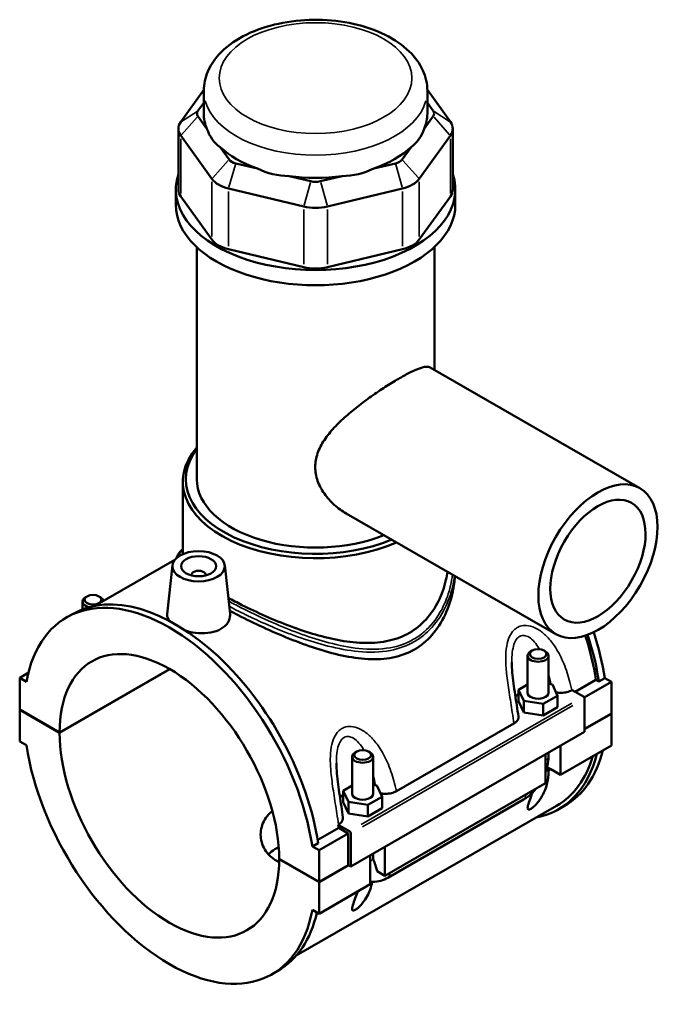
# Model space of a CAD drawing. Header units: inches. Extents: x 0.1 to 46.3, y -0.2 to 46.8.
# Tile 8 of 8: x 39.1 to 46.3, y 35.7 to 46.8. Entities that reach past the tile are written whole.
import ezdxf

# ---------------------------------------------------------------- set-up
doc = ezdxf.new("R2010")
doc.units = ezdxf.units.IN
doc.header["$MEASUREMENT"] = 0
doc.layers.add('Visible (ANSI)', color=7, linetype='Continuous', lineweight=50)
doc.layers.add('Visible Narrow (ANSI)', color=7, linetype='Continuous', lineweight=35)

msp = doc.modelspace()

# ---------------------------------------------------------------- linework, layer by layer
at = {"layer": 'Visible (ANSI)'}
for p, q in [((41.1624, 45.9717), (40.9034, 45.6116)), ((41.1623, 45.7059), (41.1623, 45.962)), ((43.9356, 45.6116), (43.6765, 45.9717)), ((43.6766, 45.7059), (43.6766, 45.962)), ((41.0969, 45.7367), (41.1623, 45.8275)), ((43.6766, 45.8275), (43.742, 45.7367)), ((41.198, 45.5346), (41.0969, 45.6751)), ((43.742, 45.6751), (43.6409, 45.5346)), ((40.8768, 45.5346), (40.8768, 44.8512)), ((43.9621, 45.5346), (43.9621, 44.8512)), ((40.9034, 45.4576), (41.2529, 44.9717)), ((43.586, 44.9717), (43.9356, 45.4576)), ((41.4465, 45.1891), (41.3455, 45.3296)), ((43.4935, 45.3296), (43.3924, 45.1891)), ((41.766, 45.0874), (41.5221, 45.1456)), ((43.3168, 45.1456), (43.0729, 45.0874)), ((42.366, 44.9443), (42.1221, 45.0025)), ((42.7168, 45.0025), (42.4729, 44.9443)), ((41.4419, 44.8628), (42.2858, 44.6615)), ((42.5531, 44.6615), (43.397, 44.8628)), ((40.848, 44.6802), (40.848, 44.8512)), ((41.2529, 44.2882), (40.9034, 44.7742)), ((43.9356, 44.7742), (43.586, 44.2882)), ((43.9909, 44.6802), (43.9909, 44.8512)), ((41.0837, 41.5934), (41.0837, 44.2035)), ((43.7552, 42.8228), (43.7552, 44.2035)), ((42.2858, 43.9781), (41.4419, 44.1794)), ((43.397, 44.1794), (42.5531, 43.9781)), ((43.7098, 42.849), (46.0669, 41.4916)), ((40.9266, 40.7505), (40.9266, 41.5649)), ((42.7648, 41.2079), (45.1219, 39.8506)), ((40.8371, 40.6871), (39.937, 40.1688)), ((40.8095, 40.6252), (40.7508, 40.0772)), ((41.399, 40.6252), (41.4574, 40.08)), ((41.0255, 40.5108), (41.0255, 40.5181)), ((41.183, 40.5108), (41.183, 40.5181)), ((39.799, 40.1301), (39.799, 40.2178)), ((39.8501, 40.2755), (39.8333, 40.2658)), ((39.9842, 40.2755), (40.001, 40.2658)), ((39.62, 40.0386), (39.6858, 40.0765)), ((44.8547, 39.6657), (44.8379, 39.656)), ((44.9888, 39.6657), (45.0056, 39.656)), ((44.8036, 39.1919), (44.8036, 39.608)), ((45.0399, 39.1919), (45.0399, 39.608)), ((39.5408, 38.7449), (40.7788, 39.4578)), ((40.7816, 39.4562), (39.5408, 38.7416)), ((39.0925, 39.3583), (39.1891, 39.4139)), ((39.1676, 39.315), (39.0925, 39.3583)), ((39.0925, 39.3583), (39.0925, 39.003)), ((45.3377, 39.2023), (45.5728, 39.3377)), ((45.6055, 39.3189), (45.5728, 39.3377)), ((45.6713, 39.3567), (45.6055, 39.3189)), ((45.6713, 39.3567), (45.7464, 39.3135)), ((44.8036, 39.2842), (44.7022, 39.2258)), ((44.7022, 39.2258), (44.761, 39.0993)), ((44.7022, 39.097), (44.7022, 39.2258)), ((45.0825, 39.2845), (45.0399, 39.291)), ((45.1413, 39.158), (45.0825, 39.2845)), ((45.3006, 39.2197), (45.3041, 39.2217)), ((45.3041, 39.2217), (45.4315, 39.1483)), ((45.4414, 39.1378), (45.7464, 39.3135)), ((45.7464, 39.3135), (45.7464, 38.9582)), ((44.7022, 39.097), (44.761, 38.9706)), ((44.761, 39.0993), (44.9806, 39.0655)), ((44.761, 38.9706), (44.761, 39.0993)), ((44.9806, 39.0655), (45.1413, 39.158)), ((45.1413, 39.0293), (45.1413, 39.158)), ((45.4454, 39.1242), (45.4454, 38.7528)), ((39.0925, 39.003), (39.5408, 38.7449)), ((39.0925, 38.9998), (39.0953, 39.0014)), ((39.0925, 38.9998), (39.0925, 38.6445)), ((39.5408, 38.7416), (39.0925, 38.9998)), ((44.9806, 38.9367), (44.9806, 39.0655)), ((44.9806, 38.9367), (45.1413, 39.0293)), ((44.761, 38.9706), (44.9806, 38.9367)), ((45.4454, 38.7849), (45.7464, 38.9582)), ((45.7464, 38.955), (45.4454, 38.7817)), ((45.7436, 38.9566), (45.7464, 38.955)), ((45.7464, 38.955), (45.7464, 38.5997)), ((43.3278, 38.0836), (44.6499, 38.845)), ((45.4454, 38.7528), (42.815, 37.2381)), ((39.0925, 38.6445), (39.1676, 38.6012)), ((45.1723, 38.2691), (45.7464, 38.5997)), ((45.1723, 38.5955), (45.1723, 38.2691)), ((42.8308, 38.472), (42.8308, 38.0558)), ((42.8819, 38.5296), (42.8651, 38.5199)), ((43.016, 38.5296), (43.0328, 38.5199)), ((43.067, 38.472), (43.067, 38.0558)), ((45.0053, 38.1729), (45.0053, 38.4994)), ((45.0399, 38.4781), (45.0399, 38.5193)), ((45.0232, 38.355), (45.0645, 38.3312)), ((45.0399, 38.317), (45.0645, 38.3312)), ((45.1723, 38.2691), (45.0645, 38.3312)), ((42.8308, 38.1481), (42.7294, 38.0897)), ((43.1096, 38.1484), (43.067, 38.155)), ((43.1685, 38.0219), (43.1096, 38.1484)), ((43.1995, 37.133), (45.0053, 38.1729)), ((42.7294, 38.0897), (42.7882, 37.9633)), ((42.7294, 37.9609), (42.7294, 38.0897)), ((43.0078, 37.9294), (43.1685, 38.0219)), ((43.1685, 37.8932), (43.1685, 38.0219)), ((43.2306, 37.1105), (44.758, 37.9901)), ((45.1305, 37.9208), (42.2025, 36.2347)), ((42.7294, 37.9609), (42.7882, 37.8345)), ((42.7882, 37.8345), (42.7882, 37.9633)), ((42.7882, 37.9633), (43.0078, 37.9294)), ((43.0078, 37.8006), (43.0078, 37.9294)), ((43.0078, 37.8006), (43.1685, 37.8932)), ((45.1531, 37.8815), (45.2189, 37.9193)), ((42.7882, 37.8345), (43.0078, 37.8006)), ((42.4435, 37.5357), (42.6793, 37.6714)), ((42.6736, 37.7069), (42.677, 37.7089)), ((42.8011, 37.6335), (42.6736, 37.7069)), ((42.7871, 37.6093), (42.6793, 37.6714)), ((42.4583, 37.42), (42.7871, 37.6093)), ((42.7871, 37.2541), (42.7871, 37.6093)), ((42.815, 37.2381), (42.815, 37.6094)), ((42.449, 37.5011), (42.3832, 37.4633)), ((42.4583, 37.42), (42.3832, 37.4633)), ((43.1995, 37.4595), (43.1995, 37.133)), ((42.0101, 37.3229), (42.4583, 37.0647)), ((42.0101, 37.3197), (42.0129, 37.3213)), ((42.4583, 37.0647), (42.4583, 37.42)), ((43.0324, 37.0369), (43.0324, 37.3633)), ((43.067, 37.3832), (43.067, 37.3421)), ((42.4583, 37.0615), (42.0101, 37.3197)), ((42.4583, 37.0647), (42.7871, 37.2541)), ((42.7899, 37.2525), (42.4583, 37.0615)), ((42.7871, 37.2541), (42.815, 37.2381)), ((43.1995, 37.133), (43.1118, 37.1835)), ((42.4583, 36.7063), (42.4583, 37.0615)), ((42.4583, 36.7063), (43.0324, 37.0369)), ((42.3832, 36.7495), (42.4583, 36.7063)), ((41.9308, 36.0259), (41.9966, 36.0637))]:
    msp.add_line(p, q, dxfattribs=at)
for centre, major_axis, ratio, start_param, end_param in [((41.226, 45.7059), (-0.1397, 0), 0.5758617, 5.8904862, 6.6758844), ((42.4195, 45.7059), (-1.2572, 0), 0.5758617, 0, 0.2388121), ((42.4195, 45.7059), (1.2572, 0), 0.5758617, 6.0443732, 6.2831853), ((43.6129, 45.7059), (0.1397, 0), 0.5758617, 5.8904862, 6.6758844), ((41.226, 45.5346), (-0.3492, 0), 0.5758617, 5.8904862, 6.6758844), ((42.4195, 46.7215), (-1.0897, -1.3802), 0.4542019, 5.9999489, 6.3077228), ((42.4195, 46.7215), (-1.0897, 1.3802), 0.4542019, 3.1170551, 3.4248291), ((43.6129, 45.5346), (0.3492, 0), 0.5758617, 5.8904862, 6.6758844), ((42.4195, 45.7059), (1.2572, 0), 0.5758617, 3.6881787, 4.1658029), ((42.4195, 45.7059), (1.2572, 0), 0.5758617, 5.258975, 5.7365993), ((41.5755, 45.2199), (-0.1397, 0), 0.5758617, 0.3926991, 1.1780972), ((43.2634, 45.2199), (0.1397, 0), 0.5758617, 5.1050881, 5.8904862), ((42.4195, 46.7215), (-0.5414, -1.6798), 0.6754684, 6.1817885, 6.4895625), ((42.4195, 46.7215), (0.5414, -1.6798), 0.6754684, 6.0768082, 6.3845821), ((42.4195, 44.8512), (-1.5715, 0), 0.5758617, 6.0915318, 9.6164314), ((41.5755, 45.0486), (0.3492, 0), 0.5758617, 3.5342917, 4.3196899), ((42.4195, 45.7059), (1.2572, 0), 0.5758617, 4.4735769, 4.9512011), ((43.2634, 45.0486), (0.3492, 0), 0.5758617, 5.1050881, 5.8904862), ((42.4195, 45.0186), (-0.1397, 0), 0.5758617, 1.1780972, 1.9634954), ((41.226, 44.8512), (-0.3492, 0), 0.5758617, 0, 0.3926991), ((43.6129, 44.8512), (0.3492, 0), 0.5758617, 5.8904862, 6.2831853), ((42.4195, 44.6802), (-1.5715, 0), 0.5758617, 0, 3.1415927), ((42.4195, 44.8473), (0.3492, 0), 0.5758617, 4.3196899, 5.1050881), ((41.5755, 44.3652), (-0.3492, 0), 0.5758617, 0.3926991, 1.1780972), ((43.2634, 44.3652), (0.3492, 0), 0.5758617, 5.1050881, 5.8904862), ((42.4195, 44.1639), (-0.3492, 0), 0.5758617, 1.1780972, 1.9634954), ((42.4195, 41.5649), (-1.4929, 0), 0.5758617, 5.8202306, 8.5089739), ((42.4195, 41.5934), (-1.458, 0), 0.5758617, 5.8708006, 8.4815289), ((42.4195, 41.5934), (-1.3357, 0), 0.5758617, 0, 2.1837611), ((41.1042, 40.5181), (-0.0787, 0), 0.5758617, 2.9729035, 6.4518745), ((40.7754, 38.0323), (-1.1554, 2.0064), 0.5780931, 4.1185967, 6.880845), ((40.8412, 38.0701), (-1.1554, 2.0064), 0.5780931, 4.1185967, 6.2831853), ((39.9172, 40.2178), (-0.1181, 0), 0.5758617, 5.5016397, 7.4839487), ((39.9172, 40.2178), (0.1181, 0), 0.5758617, 0.1053486, 0.7815456), ((44.0635, 39.9257), (-1.1554, 2.0064), 0.5780931, 4.1185967, 4.3654795), ((40.7754, 38.0323), (-0.8713, 1.5131), 0.5780931, 3.9300519, 7.0693898), ((43.9977, 39.8878), (-1.1327, 1.967), 0.5780931, 4.1224377, 4.3645636), ((43.9977, 39.8878), (1.1554, -2.0064), 0.5780931, 0.977004, 1.2277523), ((44.9217, 39.608), (-0.1181, 0), 0.5758617, 5.5016397, 10.2063236), ((44.9217, 39.0631), (0.2953, 0), 0.5758617, 2.4091901, 2.6116185), ((44.9217, 39.1919), (-0.1181, 0), 0.5758617, 0, 3.1415927), ((45.4315, 39.1322), (-0.0098, 0.0171), 0.5780931, 3.9289245, 5.4997209), ((40.7754, 38.0323), (0.8713, -1.5131), 0.5780931, 3.9300519, 7.0693898), ((40.7754, 38.0323), (1.1554, -2.0064), 0.5780931, 4.1185967, 6.880845), ((44.0635, 39.9257), (1.1554, -2.0064), 0.5780931, 0, 0.5374062), ((42.9489, 38.472), (-0.1181, 0), 0.5758617, 5.5016397, 10.2063236), ((43.9977, 39.8878), (1.1554, -2.0064), 0.5780931, 6.0848308, 6.8205915), ((43.9977, 39.8878), (1.1327, -1.967), 0.5780931, 0, 0.5028344), ((44.9217, 38.3172), (0.1181, 0), 0.5758617, 6.2805748, 6.8302546), ((42.9489, 37.9271), (0.2953, 0), 0.5758617, 2.4091901, 2.6116185), ((42.9489, 38.0558), (-0.1181, 0), 0.5758617, 0, 3.1415927), ((41.1042, 38.2216), (-1.1327, 1.967), 0.5780931, 4.1224377, 4.1401438), ((42.8011, 37.6174), (0.0098, -0.0171), 0.5780931, 0.7873319, 2.3581282), ((40.8412, 38.0701), (1.1554, -2.0064), 0.5780931, 0, 0.556744)]:
    msp.add_ellipse(centre, major_axis=major_axis, ratio=ratio, start_param=start_param, end_param=end_param, dxfattribs=at)
for centre, major_axis, ratio in [((45.5944, 40.6711), (0.4725, 0.8205), 0.5780931), ((45.5944, 40.6711), (0.378, 0.6564), 0.5780931), ((41.1042, 40.6147), (0.2953, 0), 0.5758617), ((41.1042, 40.6147), (0.1969, 0), 0.5758617), ((39.9172, 40.2372), (0.0945, 0), 0.5758617), ((44.9217, 39.6274), (0.0945, 0), 0.5758617), ((42.9489, 38.4913), (0.0945, 0), 0.5758617)]:
    msp.add_ellipse(centre, major_axis=major_axis, ratio=ratio, dxfattribs=at)
for points, knots in [([(43.6766, 45.962), (43.6766, 46.0407), (43.6587, 46.1191), (43.5904, 46.2702), (43.5375, 46.3418), (43.3971, 46.4783), (43.3053, 46.5405), (43.0936, 46.6452), (42.9723, 46.6865), (42.7169, 46.7428), (42.5829, 46.7579), (42.3148, 46.7617), (42.1807, 46.7505), (41.9236, 46.7023), (41.8006, 46.6653), (41.5768, 46.5663), (41.476, 46.5041), (41.3123, 46.3576), (41.2478, 46.2736), (41.1782, 46.1105), (41.1623, 46.0364), (41.1623, 45.962)], [0.7853982, 0.7853982, 0.7853982, 0.7853982, 1.0402248, 1.0402248, 1.3199597, 1.3199597, 1.6465989, 1.6465989, 1.9905486, 1.9905486, 2.3317138, 2.3317138, 2.6706915, 2.6706915, 3.0113182, 3.0113182, 3.3553043, 3.3553043, 3.6861455, 3.6861455, 3.9269908, 3.9269908, 3.9269908, 3.9269908]), ([(42.7648, 41.2079), (42.7643, 41.2082), (42.7638, 41.2085), (42.7174, 41.2353), (42.6721, 41.2678), (42.5886, 41.3427), (42.5503, 41.3851), (42.4862, 41.4765), (42.4603, 41.5257), (42.4252, 41.6268), (42.4161, 41.6788), (42.4161, 41.7816), (42.4252, 41.8335), (42.4603, 41.9353), (42.4862, 41.9854), (42.5503, 42.0823), (42.5886, 42.1293), (42.6721, 42.2196), (42.7174, 42.2628), (42.8085, 42.3435), (42.8578, 42.3841), (42.9603, 42.4635), (43.0135, 42.5024), (43.1192, 42.5763), (43.1718, 42.6113), (43.2723, 42.6754), (43.3202, 42.7044), (43.4077, 42.7548), (43.4494, 42.7773), (43.5249, 42.8146), (43.5589, 42.8294), (43.6174, 42.8501), (43.642, 42.8561), (43.6822, 42.8589), (43.6978, 42.8559), (43.7098, 42.849)], [5.6840938, 5.6840938, 5.6840938, 5.6840938, 5.6891171, 5.6891171, 6.1680923, 6.1680923, 6.6470674, 6.6470674, 7.1260426, 7.1260426, 7.6050178, 7.6050178, 8.083993, 8.083993, 8.5629682, 8.5629682, 9.0419433, 9.0419433, 9.5209185, 9.5209185, 9.9925706, 9.9925706, 10.4642226, 10.4642226, 10.9358747, 10.9358747, 11.4075267, 11.4075267, 11.8791788, 11.8791788, 12.3508308, 12.3508308, 12.8224829, 12.8224829, 13.2891116, 13.2891116, 13.2891116, 13.2891116]), ([(40.8553, 40.7062), (40.8581, 40.7148), (40.8617, 40.7232), (40.8725, 40.7445), (40.8808, 40.757), (40.9009, 40.7824), (40.9129, 40.7951), (40.9266, 40.8079)], [22.54687834, 22.54687834, 22.54687834, 22.54687834, 22.75326677, 22.75326677, 23.07975643, 23.07975643, 23.42619739, 23.42619739, 23.42619739, 23.42619739]), ([(43.902, 40.553), (43.8978, 40.5223), (43.8923, 40.4915), (43.8672, 40.379), (43.8393, 40.2981), (43.7646, 40.1475), (43.7177, 40.0777), (43.6074, 39.9568), (43.544, 39.9058), (43.4751, 39.8661)], [21.1733055, 21.1733055, 21.1733055, 21.1733055, 21.451401, 21.451401, 22.1945427, 22.1945427, 22.9376843, 22.9376843, 23.6808259, 23.6808259, 23.6808259, 23.6808259]), ([(43.9875, 40.5038), (43.9833, 40.4462), (43.9751, 40.3876), (43.9437, 40.2397), (43.9146, 40.1508), (43.8364, 39.9852), (43.7873, 39.9083), (43.6711, 39.7759), (43.6041, 39.7205), (43.5306, 39.6782)], [22.2793278, 22.2793278, 22.2793278, 22.2793278, 22.7914584, 22.7914584, 23.5832435, 23.5832435, 24.3750286, 24.3750286, 25.1668138, 25.1668138, 25.1668138, 25.1668138]), ([(43.4751, 39.8661), (43.4061, 39.8264), (43.329, 39.7965), (43.1632, 39.7584), (43.0744, 39.7501), (42.8911, 39.7521), (42.7964, 39.7623), (42.6065, 39.7958), (42.5114, 39.819), (42.3283, 39.8719), (42.2334, 39.9036), (42.0434, 39.9743), (41.9482, 40.0132), (41.7641, 40.0944), (41.675, 40.1366), (41.5379, 40.2057), (41.4864, 40.2328), (41.4382, 40.2593)], [0, 0, 0, 0, 0.7431416, 0.7431416, 1.4862832, 1.4862832, 2.2294248, 2.2294248, 2.9725664, 2.9725664, 3.7094764, 3.7094764, 4.4463864, 4.4463864, 5.1832965, 5.1832965, 5.6637582, 5.6637582, 5.6637582, 5.6637582]), ([(43.5306, 39.6782), (43.4572, 39.6359), (43.3754, 39.6056), (43.2002, 39.5703), (43.1069, 39.5651), (42.9143, 39.5748), (42.8149, 39.5896), (42.6158, 39.6327), (42.516, 39.6609), (42.3242, 39.7231), (42.2249, 39.7595), (42.0255, 39.8394), (41.9254, 39.8828), (41.7315, 39.9723), (41.6375, 40.0183), (41.5169, 40.0805), (41.4848, 40.0974), (41.4538, 40.114)], [0, 0, 0, 0, 0.7917851, 0.7917851, 1.5835702, 1.5835702, 2.3753554, 2.3753554, 3.1671405, 3.1671405, 3.9482812, 3.9482812, 4.729422, 4.729422, 5.5105627, 5.5105627, 5.804123, 5.804123, 5.804123, 5.804123]), ([(40.7757, 39.9992), (40.7589, 40.0213), (40.7505, 40.0445), (40.7502, 40.0699), (40.7504, 40.0735), (40.7508, 40.0772)], [4.42412993, 4.42412993, 4.42412993, 4.42412993, 4.74976215, 4.74976215, 4.80362944, 4.80362944, 4.80362944, 4.80362944]), ([(41.4574, 40.08), (41.4579, 40.0752), (41.4582, 40.0704), (41.4585, 40.0373), (41.4499, 40.0069), (41.4141, 39.9522), (41.3869, 39.928), (41.3554, 39.9098)], [1.97906768, 1.97906768, 1.97906768, 1.97906768, 2.03529707, 2.03529707, 2.37488108, 2.37488108, 2.71446508, 2.71446508, 2.71446508, 2.71446508]), ([(41.3554, 39.9098), (41.3239, 39.8917), (41.284, 39.8773), (41.1966, 39.861), (41.1491, 39.8591), (41.0604, 39.8651), (41.0131, 39.8734), (40.967, 39.8868), (40.9644, 39.8875), (40.9619, 39.8883)], [2.7144651, 2.7144651, 2.7144651, 2.7144651, 3.0540491, 3.0540491, 3.3936331, 3.3936331, 3.7326654, 3.7326654, 3.7526039, 3.7526039, 3.7526039, 3.7526039]), ([(44.7, 38.9241), (44.6946, 38.9651), (44.6886, 39.0064), (44.6762, 39.0891), (44.6698, 39.1306), (44.6572, 39.2135), (44.6511, 39.255), (44.6403, 39.3373), (44.6355, 39.3782), (44.6286, 39.4583), (44.6265, 39.4976), (44.6265, 39.5349)], [0.5043446, 0.5043446, 0.5043446, 0.5043446, 0.839407, 0.839407, 1.1744694, 1.1744694, 1.5095318, 1.5095318, 1.8445942, 1.8445942, 2.1796566, 2.1796566, 2.1796566, 2.1796566]), ([(45.1241, 39.1951), (45.1252, 39.1949), (45.1263, 39.1947), (45.1444, 39.1917), (45.162, 39.1904), (45.2023, 39.1907), (45.2247, 39.1934), (45.2662, 39.2034), (45.2849, 39.2106), (45.3006, 39.2197)], [-0.48595743, -0.48595743, -0.48595743, -0.48595743, -0.47707631, -0.47707631, -0.34272025, -0.34272025, -0.16989456, -0.16989456, 0, 0, 0, 0]), ([(44.6499, 38.845), (44.6613, 38.8515), (44.671, 38.859), (44.6867, 38.8754), (44.6925, 38.8841), (44.7001, 38.9033), (44.7014, 38.9137), (44.7, 38.9241)], [-0.61140615, -0.61140615, -0.61140615, -0.61140615, -0.48804208, -0.48804208, -0.36451541, -0.36451541, -0.22699094, -0.22699094, -0.22699094, -0.22699094]), ([(45.0053, 38.298), (45.0134, 38.32), (45.0202, 38.3422), (45.0348, 38.4024), (45.0399, 38.4405), (45.0399, 38.4781)], [4.21285195, 4.21285195, 4.21285195, 4.21285195, 4.39822972, 4.39822972, 4.71238898, 4.71238898, 4.71238898, 4.71238898]), ([(42.7272, 37.788), (42.7217, 37.829), (42.7157, 37.8703), (42.7034, 37.953), (42.6969, 37.9945), (42.6844, 38.0774), (42.6783, 38.1189), (42.6674, 38.2012), (42.6627, 38.2421), (42.6558, 38.3222), (42.6536, 38.3615), (42.6536, 38.3988)], [0.5040134, 0.5040134, 0.5040134, 0.5040134, 0.8390758, 0.8390758, 1.1741383, 1.1741383, 1.5092007, 1.5092007, 1.8442631, 1.8442631, 2.1793255, 2.1793255, 2.1793255, 2.1793255]), ([(45.0399, 38.317), (45.0399, 38.2946), (45.0388, 38.2718), (45.0315, 38.2022), (45.021, 38.1555), (44.9956, 38.0857), (44.9825, 38.0565), (44.9569, 38.0124), (44.9474, 37.9977), (44.9263, 37.9685), (44.9147, 37.954), (44.8926, 37.9297), (44.8819, 37.9189), (44.8653, 37.9042), (44.8597, 37.8996), (44.8487, 37.8914), (44.8433, 37.8878), (44.8332, 37.8819), (44.8287, 37.8799), (44.821, 37.8774), (44.8178, 37.8769), (44.8099, 37.8774), (44.8069, 37.8804), (44.8031, 37.8897), (44.8032, 37.8976), (44.806, 37.9162), (44.8086, 37.927), (44.8188, 37.9622), (44.8286, 37.9895), (44.8439, 38.0318), (44.8502, 38.0486), (44.8567, 38.0663)], [0.6459575, 0.6459575, 0.6459575, 0.6459575, 0.89701, 0.89701, 1.4132069, 1.4132069, 1.7300608, 1.7300608, 1.8884878, 1.8884878, 2.0469147, 2.0469147, 2.1563485, 2.1563485, 2.2110655, 2.2110655, 2.2657824, 2.2657824, 2.3204993, 2.3204993, 2.3752162, 2.3752162, 2.48465, 2.48465, 2.643077, 2.643077, 2.8015039, 2.8015039, 3.1183578, 3.1183578, 3.3056438, 3.3056438, 3.3056438, 3.3056438]), ([(44.758, 37.9901), (44.7906, 38.0088), (44.8211, 38.0322), (44.8662, 38.0752), (44.8822, 38.0925), (44.8974, 38.1108)], [3.14159265, 3.14159265, 3.14159265, 3.14159265, 3.45575192, 3.45575192, 3.64408528, 3.64408528, 3.64408528, 3.64408528]), ([(43.1512, 38.059), (43.1523, 38.0588), (43.1535, 38.0586), (43.1716, 38.0557), (43.1891, 38.0543), (43.2295, 38.0546), (43.2519, 38.0573), (43.2934, 38.0674), (43.312, 38.0746), (43.3278, 38.0836)], [-0.48595743, -0.48595743, -0.48595743, -0.48595743, -0.47707631, -0.47707631, -0.34272025, -0.34272025, -0.16989456, -0.16989456, 0, 0, 0, 0]), ([(42.0097, 37.2859), (42.0005, 37.2904), (41.9915, 37.2952), (41.9553, 37.3161), (41.9294, 37.3351), (41.884, 37.3786), (41.8644, 37.4031), (41.8331, 37.4554), (41.8212, 37.4833), (41.8058, 37.5401), (41.8021, 37.5689), (41.8021, 37.6527), (41.8174, 37.7125), (41.8644, 37.7915), (41.884, 37.8162), (41.9151, 37.8462), (41.924, 37.854), (41.9332, 37.8613)], [2.2925104, 2.2925104, 2.2925104, 2.2925104, 2.3850658, 2.3850658, 2.6831102, 2.6831102, 2.9811546, 2.9811546, 3.2791991, 3.2791991, 3.5772435, 3.5772435, 4.1736875, 4.1736875, 4.4719095, 4.4719095, 4.5826538, 4.5826538, 4.5826538, 4.5826538]), ([(42.677, 37.7089), (42.6885, 37.7155), (42.6982, 37.723), (42.7138, 37.7393), (42.7196, 37.748), (42.7273, 37.7673), (42.7286, 37.7777), (42.7272, 37.788)], [-0.61140615, -0.61140615, -0.61140615, -0.61140615, -0.48804208, -0.48804208, -0.36451541, -0.36451541, -0.22699094, -0.22699094, -0.22699094, -0.22699094]), ([(42.0048, 37.4564), (41.9973, 37.4526), (41.99, 37.4486), (41.9554, 37.4287), (41.9296, 37.4099), (41.9014, 37.3835), (41.8961, 37.3783), (41.891, 37.3729)], [4.67502507, 4.67502507, 4.67502507, 4.67502507, 4.75106582, 4.75106582, 5.04803684, 5.04803684, 5.11968826, 5.11968826, 5.11968826, 5.11968826]), ([(43.067, 37.3421), (43.067, 37.3381), (43.0672, 37.3344), (43.0676, 37.3275), (43.068, 37.3243), (43.0688, 37.3184), (43.0693, 37.3158), (43.0704, 37.311), (43.071, 37.3089), (43.0721, 37.3053), (43.0727, 37.3038), (43.0732, 37.3025)], [1.57079633, 1.57079633, 1.57079633, 1.57079633, 1.6466565, 1.6466565, 1.72251668, 1.72251668, 1.79837686, 1.79837686, 1.87423703, 1.87423703, 1.95009721, 1.95009721, 1.95009721, 1.95009721]), ([(43.0732, 37.3025), (43.0833, 37.2792), (43.0922, 37.256), (43.1038, 37.2193), (43.1082, 37.2027), (43.1115, 37.1855), (43.1117, 37.1845), (43.1118, 37.1835)], [0.23169079, 0.23169079, 0.23169079, 0.23169079, 0.41096217, 0.41096217, 0.53797345, 0.53797345, 0.54599916, 0.54599916, 0.54599916, 0.54599916]), ([(43.0324, 37.0678), (43.0419, 37.0662), (43.0515, 37.0652), (43.0929, 37.0634), (43.1241, 37.0681), (43.1806, 37.0849), (43.2062, 37.0964), (43.2306, 37.1105)], [2.57223819, 2.57223819, 2.57223819, 2.57223819, 2.64878305, 2.64878305, 2.90673289, 2.90673289, 3.14159265, 3.14159265, 3.14159265, 3.14159265]), ([(43.0566, 37.065), (43.0509, 37.0345), (43.0427, 37.0043), (43.0241, 36.9534), (43.0131, 36.9282), (42.9853, 36.8773), (42.9685, 36.8516), (42.9353, 36.8101), (42.9168, 36.7896), (42.893, 36.7686), (42.8872, 36.7638), (42.8759, 36.7553), (42.8703, 36.7515), (42.8603, 36.7458), (42.8559, 36.7438), (42.8482, 36.7413), (42.845, 36.7408), (42.8371, 36.7413), (42.8341, 36.7443), (42.8303, 36.7536), (42.8304, 36.7615), (42.8331, 36.7802), (42.8358, 36.7909), (42.846, 36.8262), (42.8557, 36.8535), (42.8739, 36.9034), (42.8836, 36.9294), (42.8938, 36.957)], [1.0759905, 1.0759905, 1.0759905, 1.0759905, 1.4118132, 1.4118132, 1.6843947, 1.6843947, 1.9569761, 1.9569761, 2.1464999, 2.1464999, 2.1987342, 2.1987342, 2.2509686, 2.2509686, 2.3056855, 2.3056855, 2.3604024, 2.3604024, 2.4698362, 2.4698362, 2.6282632, 2.6282632, 2.7866901, 2.7866901, 3.103544, 3.103544, 3.3830721, 3.3830721, 3.3830721, 3.3830721])]:
    msp.add_open_spline(points, degree=3, knots=knots, dxfattribs=at)
at = {"layer": 'Visible Narrow (ANSI)'}
for p, q in [((41.0873, 45.7304), (40.913, 45.6178)), ((41.0873, 45.6642), (40.913, 45.4685)), ((43.7517, 45.7304), (43.9259, 45.6178)), ((43.7517, 45.6642), (43.9259, 45.4685)), ((40.9034, 44.8084), (40.9034, 45.4235)), ((43.9356, 45.4235), (43.9356, 44.8084)), ((41.4368, 45.1783), (41.2626, 44.9825)), ((41.5181, 45.1315), (41.4459, 44.877)), ((43.3208, 45.1315), (43.393, 44.877)), ((43.4021, 45.1783), (43.5763, 44.9825)), ((41.2529, 44.9375), (41.2529, 44.3224)), ((42.362, 44.9302), (42.2898, 44.6757)), ((42.4769, 44.9302), (42.5491, 44.6757)), ((43.586, 44.3224), (43.586, 44.9375)), ((41.4419, 44.2136), (41.4419, 44.8287)), ((43.397, 44.8287), (43.397, 44.2136)), ((42.2858, 44.6274), (42.2858, 44.0123)), ((42.5531, 44.0123), (42.5531, 44.6274)), ((45.3, 39.0726), (42.9326, 37.7093)), ((42.9465, 37.6852), (45.3139, 39.0484))]:
    msp.add_line(p, q, dxfattribs=at)
msp.add_ellipse((42.4195, 46.1048), major_axis=(1.0826, 0), ratio=0.5758617, dxfattribs=at)
for centre, major_axis, ratio, start_param, end_param in [((42.4195, 45.962), (-1.2572, 0), 0.5758617, 0.1570796, 2.984513), ((44.9217, 38.4781), (0.1181, 0), 0.5758617, 5.5370571, 6.2439154), ((44.699, 38.0924), (0.0589, -0.1024), 0.5780931, 0.0395592, 0.7516252), ((42.9489, 37.3421), (0.1181, 0), 0.5758617, 5.5370571, 6.2439154), ((43.1716, 37.2128), (0.0589, -0.1024), 0.5780931, 0.0395592, 0.7516252)]:
    msp.add_ellipse(centre, major_axis=major_axis, ratio=ratio, start_param=start_param, end_param=end_param, dxfattribs=at)
for points in [[(40.8745, 40.7215), (40.8812, 40.749), (40.8985, 40.7761), (40.9266, 40.8046)], [(45.0399, 39.4085), (45.05, 39.3685), (45.0588, 39.3279), (45.0663, 39.2869)], [(43.067, 38.2724), (43.0772, 38.2324), (43.0859, 38.1918), (43.0935, 38.1509)]]:
    msp.add_open_spline(points, degree=3, dxfattribs=at)
for points, knots in [([(43.9586, 40.5204), (43.9484, 40.437), (43.9295, 40.3547), (43.8806, 40.2147), (43.8542, 40.1559), (43.774, 40.0161), (43.7132, 39.9397), (43.6041, 39.8453), (43.5644, 39.817), (43.5223, 39.7927), (43.4419, 39.7464), (43.3525, 39.715), (43.1459, 39.6775), (43.0268, 39.6767), (42.7942, 39.7014), (42.6811, 39.7243), (42.3698, 39.807), (42.1687, 39.8815), (41.8161, 40.0325), (41.6626, 40.1061), (41.4959, 40.1933), (41.4687, 40.2078), (41.4422, 40.2222)], [22.671017, 22.671017, 22.671017, 22.671017, 23.435366, 23.435366, 24.0235149, 24.0235149, 24.9188043, 24.9188043, 25.3730969, 25.3730969, 25.3730969, 26.2390266, 26.2390266, 27.2633094, 27.2633094, 28.1905253, 28.1905253, 29.7916321, 29.7916321, 31.0872633, 31.0872633, 31.3463562, 31.3463562, 31.3463562, 31.3463562]), ([(41.4485, 40.163), (41.4656, 40.1539), (41.483, 40.1447), (41.6409, 40.0628), (41.7962, 39.9897), (42.1532, 39.8405), (42.3572, 39.7676), (42.6735, 39.6879), (42.7885, 39.6663), (43.0251, 39.6442), (43.1464, 39.6464), (43.3571, 39.6866), (43.4485, 39.7191), (43.5306, 39.7665), (43.5738, 39.7913), (43.6143, 39.8201), (43.7261, 39.916), (43.7887, 39.9932), (43.8713, 40.1342), (43.8987, 40.1935), (43.9502, 40.3364), (43.9704, 40.4214), (43.9813, 40.5073)], [-31.2499615, -31.2499615, -31.2499615, -31.2499615, -31.0872633, -31.0872633, -29.7916321, -29.7916321, -28.1905253, -28.1905253, -27.2633094, -27.2633094, -26.2390266, -26.2390266, -25.3730969, -25.3730969, -25.3730969, -24.9188043, -24.9188043, -24.0235149, -24.0235149, -23.435366, -23.435366, -22.6518741, -22.6518741, -22.6518741, -22.6518741]), ([(45.3006, 39.2197), (45.2926, 39.2592), (45.2833, 39.2989), (45.2533, 39.4081), (45.2297, 39.4776), (45.174, 39.6049), (45.1431, 39.6633), (45.077, 39.7612), (45.0437, 39.8023), (44.9763, 39.8667), (44.9435, 39.892), (44.8777, 39.9282), (44.8451, 39.9405), (44.7856, 39.9498), (44.7587, 39.9492), (44.7175, 39.9391), (44.7023, 39.933), (44.6881, 39.9248), (44.6739, 39.9166), (44.6607, 39.9063), (44.6296, 39.8749), (44.6137, 39.8509), (44.5859, 39.7912), (44.5755, 39.7542), (44.5613, 39.6719), (44.5584, 39.626), (44.558, 39.5226), (44.562, 39.4647), (44.5752, 39.3363), (44.5854, 39.266), (44.608, 39.1196), (44.6206, 39.0437), (44.6384, 38.9275), (44.6444, 38.886), (44.6499, 38.845)], [-6.1240783, -6.1240783, -6.1240783, -6.1240783, -5.8035216, -5.8035216, -5.2371327, -5.2371327, -4.7306679, -4.7306679, -4.3201172, -4.3201172, -3.9866165, -3.9866165, -3.6892895, -3.6892895, -3.4442872, -3.4442872, -3.2911607, -3.2911607, -3.2911607, -3.1380342, -3.1380342, -2.8930319, -2.8930319, -2.5957049, -2.5957049, -2.2622042, -2.2622042, -1.8516535, -1.8516535, -1.3451887, -1.3451887, -0.7787998, -0.7787998, -0.4582431, -0.4582431, -0.4582431, -0.4582431]), ([(44.6265, 39.5349), (44.6265, 39.5442), (44.6266, 39.5535), (44.6276, 39.6), (44.6302, 39.6363), (44.6403, 39.7004), (44.6474, 39.7287), (44.6656, 39.7733), (44.6759, 39.7907), (44.6957, 39.8126), (44.704, 39.8195), (44.713, 39.8246), (44.7219, 39.8298), (44.7314, 39.8332), (44.757, 39.8374), (44.7736, 39.8354), (44.8103, 39.8225), (44.8302, 39.8098), (44.8703, 39.7746), (44.8902, 39.7512), (44.9181, 39.7111), (44.9273, 39.6964), (44.936, 39.6812)], [2.1796566, 2.1796566, 2.1796566, 2.1796566, 2.2622042, 2.2622042, 2.5957049, 2.5957049, 2.8930319, 2.8930319, 3.1380342, 3.1380342, 3.2911607, 3.2911607, 3.2911607, 3.4442872, 3.4442872, 3.6892895, 3.6892895, 3.9866165, 3.9866165, 4.3201172, 4.3201172, 4.4958933, 4.4958933, 4.4958933, 4.4958933]), ([(43.3278, 38.0836), (43.3198, 38.1232), (43.3104, 38.1628), (43.2805, 38.272), (43.2568, 38.3415), (43.2011, 38.4688), (43.1702, 38.5272), (43.1042, 38.6251), (43.0709, 38.6662), (43.0035, 38.7306), (42.9707, 38.7559), (42.9049, 38.7922), (42.8723, 38.8044), (42.8127, 38.8138), (42.7859, 38.8131), (42.7447, 38.803), (42.7295, 38.7969), (42.7153, 38.7887), (42.7011, 38.7805), (42.6879, 38.7703), (42.6568, 38.7388), (42.6409, 38.7148), (42.6131, 38.6551), (42.6027, 38.6181), (42.5885, 38.5358), (42.5855, 38.49), (42.5852, 38.3865), (42.5892, 38.3286), (42.6024, 38.2002), (42.6126, 38.1299), (42.6352, 37.9835), (42.6478, 37.9077), (42.6655, 37.7914), (42.6716, 37.7499), (42.677, 37.7089)], [-6.1237473, -6.1237473, -6.1237473, -6.1237473, -5.8032053, -5.8032053, -5.2368274, -5.2368274, -4.7303339, -4.7303339, -4.3197809, -4.3197809, -3.9862854, -3.9862854, -3.6889584, -3.6889584, -3.4439561, -3.4439561, -3.2908296, -3.2908296, -3.2908296, -3.1377032, -3.1377032, -2.8927008, -2.8927008, -2.5953738, -2.5953738, -2.2618784, -2.2618784, -1.8513253, -1.8513253, -1.3448318, -1.3448318, -0.778454, -0.778454, -0.457912, -0.457912, -0.457912, -0.457912]), ([(42.6536, 38.3988), (42.6536, 38.4081), (42.6537, 38.4174), (42.6548, 38.4639), (42.6573, 38.5002), (42.6675, 38.5643), (42.6746, 38.5926), (42.6928, 38.6372), (42.7031, 38.6546), (42.7229, 38.6765), (42.7312, 38.6834), (42.7401, 38.6886), (42.7491, 38.6937), (42.7586, 38.6971), (42.7842, 38.7013), (42.8008, 38.6994), (42.8375, 38.6864), (42.8574, 38.6737), (42.8975, 38.6385), (42.9174, 38.6151), (42.9453, 38.575), (42.9545, 38.5604), (42.9632, 38.5451)], [2.1793255, 2.1793255, 2.1793255, 2.1793255, 2.2618784, 2.2618784, 2.5953738, 2.5953738, 2.8927008, 2.8927008, 3.1377032, 3.1377032, 3.2908296, 3.2908296, 3.2908296, 3.4439561, 3.4439561, 3.6889584, 3.6889584, 3.9862854, 3.9862854, 4.3197809, 4.3197809, 4.4955623, 4.4955623, 4.4955623, 4.4955623])]:
    msp.add_open_spline(points, degree=3, knots=knots, dxfattribs=at)

doc.saveas('drawing.dxf')
